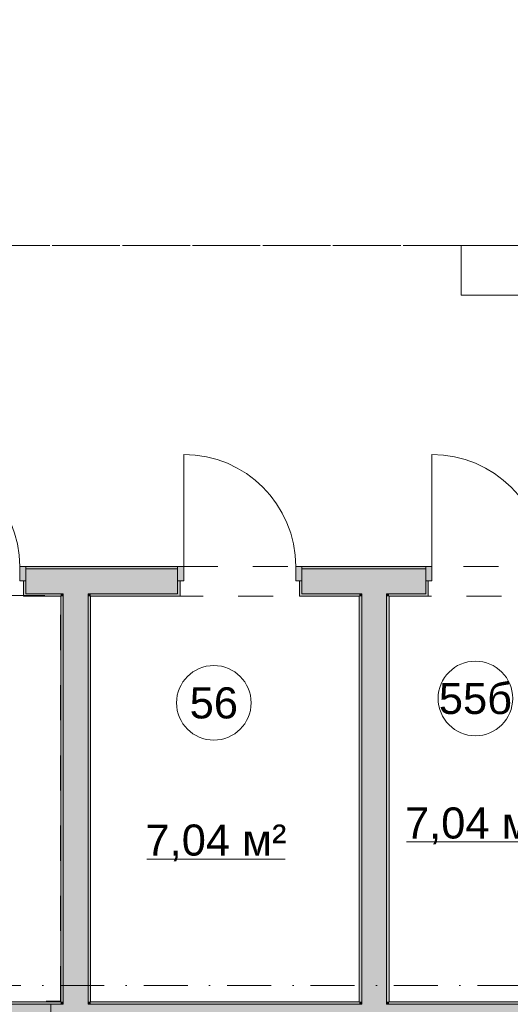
# Model space of a CAD drawing. Header units: millimetres. Extents: x -14761 to 157739, y -22400 to 107990.
# Tile 89 of 256: x 72050 to 75994, y 36300 to 44216. Entities that reach past the tile are written whole.
import ezdxf

# ---------------------------------------------------------------- set-up
doc = ezdxf.new("R2010")
doc.units = ezdxf.units.MM
doc.header["$MEASUREMENT"] = 0
doc.linetypes.add('Штриховая', pattern=[564.444447, 282.222223, -282.222223])
doc.linetypes.add('Штрихпунктирная', pattern=[670.277762, 352.777767, -176.388884, 0, -141.111112])
for name, color, linetype in [('Интерьер - конструкции мебели', 7, 'Continuous'), ('Конструктив - Колонны', 7, 'Continuous'), ('Конструктив - Стены Блок 200 нов', 7, 'Continuous'), ('Элемент Модели - Зона', 7, 'Continuous'), ('Элемент Модели - Оси', 7, 'Continuous')]:
    doc.layers.add(name, color=color, linetype=linetype)
doc.styles.add('СГЕНЕРИР_СТИЛЬ_1', font='txt')

msp = doc.modelspace()

# ---------------------------------------------------------------- hatches: boundary and pattern name
at = {"layer": 'Конструктив - Колонны', "linetype": 'Continuous', "lineweight": 0, "true_color": 0x000000}
msp.add_hatch(color=18, dxfattribs=at).paths.add_polyline_path([(71700.1, 35700), (72300.1, 35700), (72300.1, 36300), (71700.1, 36300)])
at = {"layer": 'Конструктив - Стены Блок 200 нов', "linetype": 'Continuous', "lineweight": 0, "true_color": 0x000000}
for points in [[(72099.7, 39705), (72099.7, 39820), (72049.7, 39820), (72049.7, 39705)], [(72099.7, 39800), (73319.3, 39800), (73319.3, 39820), (72099.7, 39820)], [(73319.3, 39820), (73319.3, 39705), (73369.3, 39705), (73369.3, 39820)], [(74319.3, 39705), (74319.3, 39820), (74269.3, 39820), (74269.3, 39705)], [(74319.3, 39800), (75314.6, 39800), (75314.6, 39820), (74319.3, 39820)], [(75314.6, 39820), (75314.6, 39705), (75364.6, 39705), (75364.6, 39820)], [(72099.7, 39800), (72099.7, 39705), (72099.7, 39600), (72399.7, 39600), (72399.7, 39800)], [(72399.7, 39600), (72599.7, 39600), (72599.7, 39800), (72399.7, 39800)], [(72599.7, 39600), (73319.3, 39600), (73319.3, 39705), (73319.3, 39800), (72599.7, 39800)], [(74319.3, 39800), (74319.3, 39705), (74319.3, 39600), (74799.7, 39600), (74799.7, 39800)], [(74799.7, 39600), (74999.7, 39600), (74999.7, 39800), (74799.7, 39800)], [(74999.7, 39600), (75314.6, 39600), (75314.6, 39705), (75314.6, 39800), (74999.7, 39800)], [(72099.7, 39580), (72099.7, 39600), (72099.7, 39705), (72079.7, 39705), (72079.7, 39580)], [(73339.3, 39580), (73339.3, 39705), (73319.3, 39705), (73319.3, 39600), (73319.3, 39580)], [(74319.3, 39580), (74319.3, 39600), (74319.3, 39705), (74299.3, 39705), (74299.3, 39580)], [(75334.6, 39580), (75334.6, 39705), (75314.6, 39705), (75314.6, 39600), (75314.6, 39580)], [(72099.7, 39600), (72099.7, 39580), (72379.7, 39580), (72379.7, 39600)], [(72379.7, 39580), (72399.7, 39580), (72399.7, 39600), (72379.7, 39600)], [(72379.7, 39580), (72379.7, 36320), (72399.7, 36320), (72399.7, 39580)], [(72399.7, 39580), (72599.7, 39580), (72599.7, 39600), (72399.7, 39600)], [(72599.7, 36320), (72599.7, 39580), (72399.7, 39580), (72399.7, 36320)], [(72599.7, 39580), (72619.7, 39580), (72619.7, 39600), (72599.7, 39600)], [(72619.7, 36320), (72619.7, 39580), (72599.7, 39580), (72599.7, 36320)], [(72619.7, 39600), (72619.7, 39580), (73319.3, 39580), (73319.3, 39600)], [(74319.3, 39580), (74779.7, 39580), (74779.7, 39600), (74319.3, 39600)], [(74779.7, 39580), (74799.7, 39580), (74799.7, 39600), (74779.7, 39600)], [(74779.7, 39580), (74779.7, 36320), (74799.7, 36320), (74799.7, 39580)], [(74799.7, 39580), (74999.7, 39580), (74999.7, 39600), (74799.7, 39600)], [(74999.7, 36320), (74999.7, 39580), (74799.7, 39580), (74799.7, 36320)], [(74999.7, 39580), (75019.7, 39580), (75019.7, 39600), (74999.7, 39600)], [(75019.7, 36320), (75019.7, 39580), (74999.7, 39580), (74999.7, 36320)], [(75019.7, 39600), (75019.7, 39580), (75314.6, 39580), (75314.6, 39600)], [(70219.7, 36300), (72379.7, 36300), (72379.7, 36320), (70219.7, 36320)], [(72300.1, 36300), (72300.1, 36100), (72399.7, 36100), (72399.7, 36300)], [(72379.7, 36300), (72399.7, 36300), (72399.7, 36320), (72379.7, 36320)], [(72399.7, 36300), (72599.7, 36300), (72599.7, 36320), (72399.7, 36320)], [(72399.7, 36100), (72599.7, 36100), (72599.7, 36300), (72399.7, 36300)], [(72599.7, 36300), (72619.7, 36300), (72619.7, 36320), (72599.7, 36320)], [(72599.7, 36100), (74799.7, 36100), (74799.7, 36300), (72599.7, 36300)], [(72619.7, 36300), (74779.7, 36300), (74779.7, 36320), (72619.7, 36320)], [(74779.7, 36300), (74799.7, 36300), (74799.7, 36320), (74779.7, 36320)], [(74799.7, 36300), (74999.7, 36300), (74999.7, 36320), (74799.7, 36320)], [(74799.7, 36100), (74999.7, 36100), (74999.7, 36300), (74799.7, 36300)], [(74999.7, 36300), (75019.7, 36300), (75019.7, 36320), (74999.7, 36320)], [(74999.7, 36100), (77199.7, 36100), (77199.7, 36300), (74999.7, 36300)], [(75019.7, 36300), (77179.7, 36300), (77179.7, 36320), (75019.7, 36320)]]:
    msp.add_hatch(color=18, dxfattribs=at).paths.add_polyline_path(points)

# ---------------------------------------------------------------- linework, layer by layer
at = {"layer": 'Интерьер - конструкции мебели', "color": 7, "linetype": 'Continuous', "lineweight": 15, "flags": 128}
msp.add_lwpolyline([(77199.7, 42400), (75599.7, 42400), (75599.7, 42000), (77199.7, 42000)], close=True, dxfattribs=at)
at = {"layer": 'Конструктив - Колонны', "color": 251, "linetype": 'Continuous', "lineweight": 15, "true_color": 0x575757, "flags": 128}
msp.add_lwpolyline([(71700.1, 35700), (72300.1, 35700), (72300.1, 36300), (71700.1, 36300)], close=True, dxfattribs=at)
at = {"layer": 'Конструктив - Стены Блок 200 нов', "color": 251, "linetype": 'Continuous', "lineweight": 5, "true_color": 0x575757}
for p, q in [((73369.3, 39820), (73369.3, 40720)), ((75364.6, 39820), (75364.6, 40720)), ((72049.7, 39705), (72049.7, 39820)), ((72049.7, 39820), (72099.7, 39820)), ((72099.7, 39820), (72099.7, 39705)), ((73319.3, 39820), (73369.3, 39820)), ((73319.3, 39705), (73319.3, 39820)), ((73369.3, 39820), (73369.3, 39705)), ((74269.3, 39705), (74269.3, 39820)), ((74269.3, 39820), (74319.3, 39820)), ((74319.3, 39820), (74319.3, 39705)), ((75314.6, 39820), (75364.6, 39820)), ((75314.6, 39705), (75314.6, 39820)), ((75364.6, 39820), (75364.6, 39705)), ((72099.7, 39705), (72049.7, 39705)), ((73369.3, 39705), (73319.3, 39705)), ((74319.3, 39705), (74269.3, 39705)), ((75364.6, 39705), (75314.6, 39705))]:
    msp.add_line(p, q, dxfattribs=at)
at = {"layer": 'Конструктив - Стены Блок 200 нов', "color": 251, "linetype": 'Continuous', "lineweight": 20, "true_color": 0x575757}
for p, q in [((72099.7, 39820), (72099.7, 39800)), ((72099.7, 39820), (72099.7, 39800)), ((72099.7, 39820), (72099.7, 39800)), ((73319.3, 39820), (73319.3, 39800)), ((73319.3, 39820), (73319.3, 39800)), ((73319.3, 39820), (73319.3, 39800)), ((74319.3, 39820), (74319.3, 39800)), ((74319.3, 39820), (74319.3, 39800)), ((74319.3, 39820), (74319.3, 39800)), ((75314.6, 39820), (75314.6, 39800)), ((75314.6, 39820), (75314.6, 39800)), ((75314.6, 39820), (75314.6, 39800)), ((72399.7, 39800), (72099.7, 39800)), ((72099.7, 39800), (72099.7, 39705)), ((72099.7, 39800), (72099.7, 39705)), ((72099.7, 39800), (72099.7, 39705)), ((72599.7, 39800), (72399.7, 39800)), ((73319.3, 39800), (72599.7, 39800)), ((73319.3, 39800), (73319.3, 39705)), ((73319.3, 39800), (73319.3, 39705)), ((73319.3, 39800), (73319.3, 39705)), ((74799.7, 39800), (74319.3, 39800)), ((74319.3, 39800), (74319.3, 39705)), ((74319.3, 39800), (74319.3, 39705)), ((74319.3, 39800), (74319.3, 39705)), ((74999.7, 39800), (74799.7, 39800)), ((75314.6, 39800), (74999.7, 39800)), ((75314.6, 39800), (75314.6, 39705)), ((75314.6, 39800), (75314.6, 39705)), ((75314.6, 39800), (75314.6, 39705)), ((72079.7, 39705), (72079.7, 39580)), ((72099.7, 39705), (72079.7, 39705)), ((72079.7, 39705), (72079.7, 39580)), ((72099.7, 39600), (72099.7, 39705)), ((73319.3, 39705), (73339.3, 39705)), ((73319.3, 39600), (73319.3, 39705)), ((73339.3, 39705), (73339.3, 39580)), ((73339.3, 39705), (73339.3, 39580)), ((74299.3, 39705), (74299.3, 39580)), ((74319.3, 39705), (74299.3, 39705)), ((74299.3, 39705), (74299.3, 39580)), ((74319.3, 39600), (74319.3, 39705)), ((75314.6, 39705), (75334.6, 39705)), ((75314.6, 39600), (75314.6, 39705)), ((75334.6, 39705), (75334.6, 39580)), ((75334.6, 39705), (75334.6, 39580)), ((72099.7, 39580), (72079.7, 39580)), ((72099.7, 39580), (72079.7, 39580)), ((72099.7, 39600), (72399.7, 39600)), ((72399.7, 39600), (72399.7, 39580)), ((72399.7, 39600), (72399.7, 39580)), ((72399.7, 39580), (72399.7, 36320)), ((72599.7, 39580), (72599.7, 39600)), ((72599.7, 39580), (72599.7, 39600)), ((72599.7, 39600), (73319.3, 39600)), ((72599.7, 36320), (72599.7, 39580)), ((73319.3, 39580), (73339.3, 39580)), ((73319.3, 39580), (73339.3, 39580)), ((74319.3, 39580), (74299.3, 39580)), ((74319.3, 39580), (74299.3, 39580)), ((74319.3, 39600), (74799.7, 39600)), ((74799.7, 39600), (74799.7, 39580)), ((74799.7, 39600), (74799.7, 39580)), ((74799.7, 39580), (74799.7, 36320)), ((74999.7, 39580), (74999.7, 39600)), ((74999.7, 39600), (75314.6, 39600)), ((74999.7, 39580), (74999.7, 39600)), ((74999.7, 36320), (74999.7, 39580)), ((75314.6, 39580), (75334.6, 39580)), ((75314.6, 39580), (75334.6, 39580)), ((72399.7, 36300), (72300.1, 36300)), ((72399.7, 36320), (72399.7, 36300)), ((72399.7, 36320), (72399.7, 36300)), ((72599.7, 36300), (72599.7, 36320)), ((72599.7, 36300), (72599.7, 36320)), ((74799.7, 36300), (72599.7, 36300)), ((74799.7, 36320), (74799.7, 36300)), ((74799.7, 36320), (74799.7, 36300)), ((74999.7, 36300), (74999.7, 36320)), ((74999.7, 36300), (74999.7, 36320)), ((77199.7, 36300), (74999.7, 36300))]:
    msp.add_line(p, q, dxfattribs=at)
at = {"layer": 'Конструктив - Стены Блок 200 нов', "color": 251, "linetype": 'Continuous', "lineweight": 20, "true_color": 0x575757, "flags": 128}
for points in [[(73319.3, 39820), (72099.7, 39820)], [(75314.6, 39820), (74319.3, 39820)], [(72099.7, 39580), (72379.7, 39580)], [(72379.7, 39580), (72379.7, 36320)], [(72619.7, 36320), (72619.7, 39580)], [(72619.7, 39580), (73319.3, 39580)], [(74319.3, 39580), (74779.7, 39580)], [(74779.7, 39580), (74779.7, 36320)], [(75019.7, 39580), (75314.6, 39580)], [(75019.7, 36320), (75019.7, 39580)], [(72379.7, 36320), (70219.7, 36320)], [(74779.7, 36320), (72619.7, 36320)], [(77179.7, 36320), (75019.7, 36320)]]:
    msp.add_lwpolyline(points, dxfattribs=at)
at = {"layer": 'Конструктив - Стены Блок 200 нов', "color": 251, "linetype": 'Continuous', "lineweight": 5, "true_color": 0x575757}
for centre in [(71149.7, 39820), (73369.3, 39820), (75364.6, 39820)]:
    msp.add_arc(centre, 900, 0, 90, dxfattribs=at)
at = {"layer": 'Элемент Модели - Зона', "color": 7, "linetype": 'Continuous', "lineweight": 15}
for p, q in [((75158.4, 37605.3), (76269.3, 37605.3)), ((73072.4, 37468), (74183.2, 37468))]:
    msp.add_line(p, q, dxfattribs=at)
at = {"layer": 'Элемент Модели - Зона', "color": 7, "linetype": 'Штриховая', "lineweight": 15, "flags": 128}
for points in [[(36150, 44957.4), (36110, 44957.4), (36110, 36320), (41880.3, 36320), (41880.3, 39141.6), (45142.5, 42405.1), (45156.7, 42391), (45156.7, 42420), (63300, 42420), (63300, 42400), (77399.7, 42400), (77399.7, 42420), (114081.4, 42420), (117316.7, 39176.5), (117320.1, 38841.9), (117320.1, 36305), (117360, 36305), (117360, 34300), (117120, 34300), (117120, 35700), (116700, 35700), (116700, 36100), (108300, 36100), (108300, 35700), (107700, 35700), (107700, 36100), (99320, 36100), (99320, 26970), (107700, 26970), (107700, 27650), (108300, 27650), (108300, 26460), (112380, 26460), (112380, 27370), (112500, 27370), (112500, 21180.1), (117120, 21180.1), (117120, 26250), (116650, 26250), (116650, 27750), (117120, 27750), (117120, 32800), (117360, 32800), (117360, 20150.1), (117120, 20150.1), (117120, 20940.1), (99320, 20940.1), (99320, 14650.1), (117120, 14650.1), (117120, 17700.1), (116700.1, 17700.1), (116700.1, 18325.6), (117120, 18325.6), (117120, 18650.1), (117360, 18650.1), (117360, 18320.1), (120850, 18320.1), (120850, 37205.1), (120238.9, 37205.1), (120238.9, 45000), (125700, 45000), (125700, 45300), (126300, 45300), (126300, 45000), (141025, 45000), (141025, 45100), (140125, 45100), (140125, 47500), (132700, 47500), (132700, 53680), (130530, 53680), (130530, 54300), (129182.9, 54300), (126300, 54300), (126300, 53700), (125700, 53700), (125700, 54212.5), (124799.8, 54212.5), (117300, 54212.5), (117300, 53700), (116700, 53700), (116700, 54212.5), (108300, 54212.5), (108300, 53700), (107700, 53700), (107700, 54212.5), (99300, 54212.5), (99300, 53700), (98700, 53700), (98700, 54212.5), (90650, 54212.5), (90650, 53700), (90050, 53700), (89950, 53700), (89950, 48632.8), (77450.1, 48632.8), (77450.1, 53800), (77450.1, 61690), (77460.1, 61690), (77460.1, 67850), (74720, 67850), (74720, 59730), (73964.5, 59730), (73964.5, 54212), (72300.1, 54212), (72300.1, 53700), (71700.1, 53700), (71700.1, 54212), (63300, 54212), (63300, 53700), (62700, 53700), (62700, 54212), (61025, 54212), (61025, 46500), (61025, 45000), (54300, 45000), (54300, 44700), (53700, 44700), (53700, 45000), (45300, 45000), (45300, 44700), (44700, 44700), (44700, 45000), (36750, 45000), (36750, 44700), (36150, 44700)], [(68960.6, 39810), (68960.6, 40710), (69078.2, 40710), (69078.2, 39810), (69979.7, 39810), (69979.7, 39820), (77179.7, 39820), (77179.7, 42400), (62520, 42400), (62520, 39810), (63420, 39810), (63420, 40710), (63540, 40710), (63540, 39810), (64440, 39810), (64440, 39690), (63540, 39690), (63540, 38790), (63420, 38790), (63420, 39690), (62520, 39690), (62520, 36320), (69979.7, 36320), (69979.7, 39690), (69079.7, 39690), (69079.7, 38790), (68959.8, 38790), (68959.8, 39690), (68059.8, 39690), (68059.8, 39810)], [(72377.8, 36325.5), (72377.8, 39585.5), (70217.8, 39585.5), (70217.8, 36325.5)], [(74779.7, 36320), (74779.7, 39580), (72619.7, 39580), (72619.7, 36320)], [(77179.7, 36320), (77179.7, 39580), (75019.7, 39580), (75019.7, 36320)]]:
    msp.add_lwpolyline(points, close=True, dxfattribs=at)
at = {"layer": 'Элемент Модели - Зона', "color": 7, "linetype": 'Continuous', "lineweight": 15, "flags": 128}
for points in [[(76013.9, 38758.8, 1), (75413.9, 38758.8, 1)], [(73910.5, 38723.7, 1), (73310.5, 38723.7, 1)]]:
    msp.add_lwpolyline(points, format="xyb", close=True, dxfattribs=at)
at = {"layer": 'Элемент Модели - Оси', "color": 7, "linetype": 'Штрихпунктирная', "lineweight": 15}
msp.add_line((-12760.6, 36450), (155650, 36450), dxfattribs=at)

# ---------------------------------------------------------------- texts
at = {"layer": 'Элемент Модели - Зона', "color": 7, "lineweight": 15, "char_height": 250, "attachment_point": 5, "style": 'СГЕНЕРИР_СТИЛЬ_1'}
for s, insert in [('\\A1;{\\pqc;\\fArial|b0|i0|c204|p38;55б}', (75713.9, 38757.3)), ('\\A1;{\\pqc;\\fArial|b0|i0|c204|p38;56}', (73610.5, 38721.6)), ('\\A1;{\\pqc;\\fArial|b0|i0|c204|p38;7,04 м²}', (75713.9, 37734.6)), ('\\A1;{\\pqc;\\fArial|b0|i0|c204|p38;7,04 м²}', (73627.8, 37597.3))]:
    msp.add_mtext(s, dxfattribs=dict(at, insert=insert))

doc.saveas('drawing.dxf')
